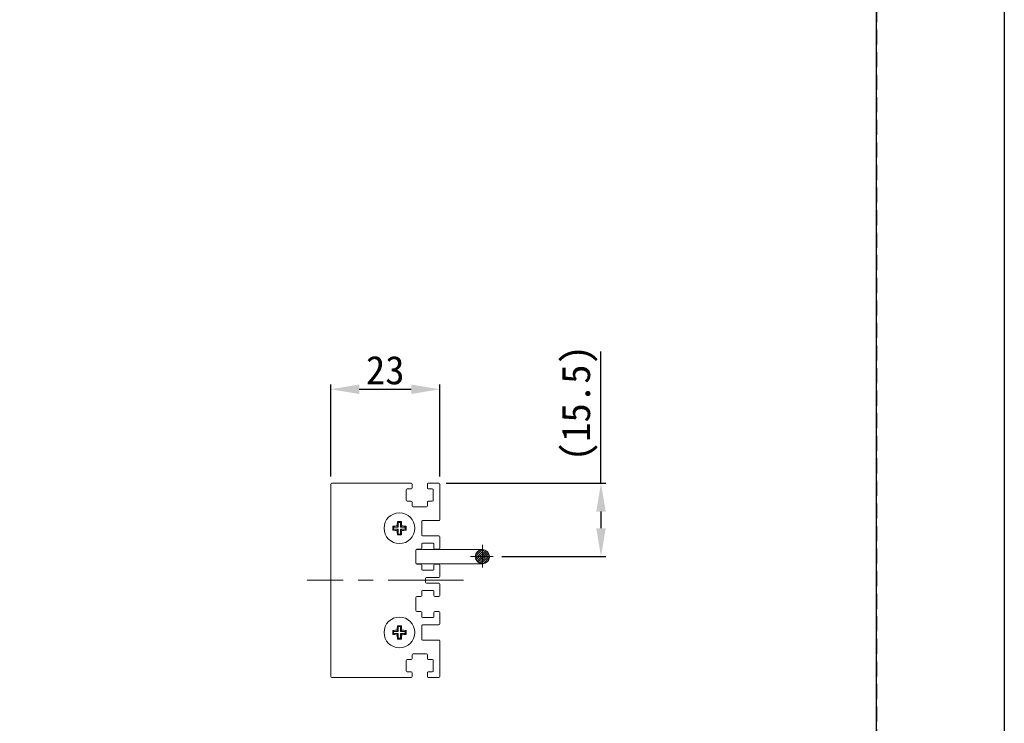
# Model space of a CAD drawing. Header units: millimetres. Extents: x 0 to 420, y 0 to 297.
# Tile 4 of 9: x 316 to 420, y 148 to 223. Entities that reach past the tile are written whole.
import ezdxf

# ---------------------------------------------------------------- set-up
doc = ezdxf.new("R2010")
doc.units = ezdxf.units.MM
doc.header["$LTSCALE"] = 0.25
doc.linetypes.add('CENTER', pattern=[50.8, 31.75, -6.35, 6.35, -6.35])
doc.linetypes.add('HIDDEN', pattern=[9.525, 6.35, -3.175])
for name, color, linetype, lineweight in [('CABLE 3P', 7, 'Continuous', 20), ('CENTER', 1, 'CENTER', 9), ('DIMENSION', 6, 'Continuous', 9), ('MXB8146', 7, 'Continuous', 20), ('SIDE PLATE', 7, 'Continuous', 20)]:
    doc.layers.add(name, color=color, linetype=linetype, lineweight=lineweight)
doc.layers.add('FORM', color=252, linetype='Continuous')
doc.layers.add('PAPER', color=254, linetype='Continuous', plot=False)
doc.styles.add('VS Standard', font='msgothic.ttc', dxfattribs={"height": 3})
doc.dimstyles.new('VS Standard x0.5', dxfattribs={"dimtxt": 3, "dimasz": 3, "dimexe": 0.5, "dimexo": 0.8, "dimgap": 0.5, "dimtad": 3, "dimlfac": 2, "dimrnd": 0.0001, "dimzin": 9, "dimdsep": 46, "dimtxsty": 'VS Standard', "dimcen": 0, "dimaunit": 1, "dimadec": 0, "dimazin": 2, "dimtfac": 1, "dimtmove": 0, "dimatfit": 3, "dimfxl": 1, "dimtolj": 1, "dimtzin": 0, "dimarcsym": 0})

# ---------------------------------------------------------------- blocks, each defined once
blk = doc.blocks.new('*D6')
at = {"layer": 'Defpoints', "color": 0}
for p in [(360.39, 183.75), (348.89, 173.74), (360.39, 173.74)]:
    blk.add_point(p, dxfattribs=at)
at = {"layer": 'DIMENSION', "color": 0, "lineweight": -2}
for p, q in [((348.89, 174.54), (348.89, 184.25)), ((360.39, 174.54), (360.39, 184.25)), ((351.89, 183.75), (357.39, 183.75))]:
    blk.add_line(p, q, dxfattribs=at)
at = {"layer": 'DIMENSION', "color": 0}
for points in [[(351.89, 184.25), (351.89, 183.25), (348.89, 183.75)], [(357.39, 183.25), (357.39, 184.25), (360.39, 183.75)]]:
    blk.add_solid(points, dxfattribs=at)
at = {"layer": 'DIMENSION', "color": 0, "insert": (354.64, 185.75), "char_height": 3, "attachment_point": 5, "style": 'VS Standard'}
blk.add_mtext('\\A1;23', dxfattribs=at)
blk = doc.blocks.new('*D7')
at = {"layer": 'Defpoints', "color": 0}
for p in [(360.29, 173.84), (366.15, 166.09), (377.42, 166.09)]:
    blk.add_point(p, dxfattribs=at)
at = {"layer": 'DIMENSION', "color": 0, "lineweight": -2}
for p, q in [((377.42, 173.84), (377.42, 187.73)), ((361.09, 173.84), (377.92, 173.84)), ((377.42, 170.84), (377.42, 169.09)), ((366.95, 166.09), (377.92, 166.09))]:
    blk.add_line(p, q, dxfattribs=at)
at = {"layer": 'DIMENSION', "color": 0}
for points in [[(377.92, 170.84), (376.92, 170.84), (377.42, 173.84)], [(376.92, 169.09), (377.92, 169.09), (377.42, 166.09)]]:
    blk.add_solid(points, dxfattribs=at)
at = {"layer": 'DIMENSION', "color": 0, "insert": (375.17, 182.28), "char_height": 3, "attachment_point": 5, "rotation": 90, "style": 'VS Standard'}
blk.add_mtext('\\A1;\\A1;(15.5)', dxfattribs=at)

msp = doc.modelspace()

# ---------------------------------------------------------------- hatches: boundary and pattern name
at = {"layer": 'CABLE 3P'}
h = msp.add_hatch(dxfattribs=at)
h.set_pattern_fill('ANSI31', color=256, scale=0.05, style=0)
h.set_pattern_definition([(45, (-95.7975, 84.2168), (-0.1122532, 0.1122532), [])])
h.paths.add_polyline_path([(365.6519, 166.0876, 1), (364.1519, 166.0876, 1)])

# ---------------------------------------------------------------- linework, layer by layer
for p, q in [((364.9019, 166.8376), (357.9019, 166.8376)), ((357.9019, 165.3376), (364.9019, 165.3376))]:
    msp.add_line(p, q, dxfattribs=at)
msp.add_circle((364.9019, 166.0876), 0.75, dxfattribs=at)
at = {"layer": 'CENTER', "ltscale": 0.3}
for p, q in [((364.9019, 167.3376), (364.9019, 164.8376)), ((363.6519, 166.0876), (366.1519, 166.0876))]:
    msp.add_line(p, q, dxfattribs=at)
at = {"layer": 'CENTER'}
msp.add_line((362.8885, 163.5876), (346.3885, 163.5876), dxfattribs=at)
at = {"layer": 'FORM'}
msp.add_line((406.5, 44.5), (406.5, 286), dxfattribs=at)
at = {"layer": 'FORM', "linetype": 'HIDDEN'}
msp.add_lwpolyline([(13.5, 286), (406.5, 286), (406.5, 11), (13.5, 11)], close=True, dxfattribs=at)
at = {"layer": 'MXB8146'}
for p, q in [((356.0224, 169.7036), (355.9304, 169.7957)), ((356.0224, 169.7036), (356.0224, 169.2036)), ((356.2545, 169.7036), (356.0224, 169.7036)), ((356.2545, 169.7036), (356.3466, 169.7957)), ((356.2545, 169.2036), (356.2545, 169.7036)), ((355.5224, 169.2036), (355.4304, 169.2957)), ((355.5224, 168.9716), (355.4304, 168.8795)), ((356.0224, 169.2036), (355.5224, 169.2036)), ((355.5224, 169.2036), (355.5224, 168.9716)), ((355.5224, 168.9716), (356.0224, 168.9716)), ((356.0224, 169.2036), (355.8971, 169.329)), ((356.0224, 168.9716), (355.8971, 168.8463)), ((356.0224, 168.4716), (355.9304, 168.3795)), ((356.0224, 168.9716), (356.0224, 168.4716)), ((356.0224, 168.4716), (356.2545, 168.4716)), ((356.2545, 169.2036), (356.3798, 169.329)), ((356.7545, 169.2036), (356.2545, 169.2036)), ((356.2545, 168.9716), (356.3798, 168.8463)), ((356.2545, 168.9716), (356.7545, 168.9716)), ((356.2545, 168.4716), (356.2545, 168.9716)), ((356.2545, 168.4716), (356.3466, 168.3795)), ((356.7545, 169.2036), (356.8466, 169.2957)), ((356.7545, 168.9716), (356.7545, 169.2036)), ((356.7545, 168.9716), (356.8466, 168.8795)), ((355.5224, 158.2036), (355.4304, 158.2957)), ((356.0224, 158.2036), (355.5224, 158.2036)), ((355.5224, 158.2036), (355.5224, 157.9716)), ((356.0224, 158.2036), (355.8971, 158.329)), ((356.0224, 158.7036), (355.9304, 158.7957)), ((356.0224, 158.7036), (356.0224, 158.2036)), ((356.2545, 158.7036), (356.0224, 158.7036)), ((356.2545, 158.7036), (356.3466, 158.7957)), ((356.2545, 158.2036), (356.2545, 158.7036)), ((356.2545, 158.2036), (356.3798, 158.329)), ((356.7545, 158.2036), (356.2545, 158.2036)), ((356.7545, 158.2036), (356.8466, 158.2957)), ((356.7545, 157.9716), (356.7545, 158.2036)), ((355.5224, 157.9716), (355.4304, 157.8795)), ((355.5224, 157.9716), (356.0224, 157.9716)), ((356.0224, 157.9716), (355.8971, 157.8463)), ((356.0224, 157.4716), (355.9304, 157.3795)), ((356.0224, 157.9716), (356.0224, 157.4716)), ((356.0224, 157.4716), (356.2545, 157.4716)), ((356.2545, 157.9716), (356.3798, 157.8463)), ((356.2545, 157.9716), (356.7545, 157.9716)), ((356.2545, 157.4716), (356.2545, 157.9716)), ((356.2545, 157.4716), (356.3466, 157.3795)), ((356.7545, 157.9716), (356.8466, 157.8795))]:
    msp.add_line(p, q, dxfattribs=at)
for centre in [(356.1385, 169.0876), (356.1385, 158.0876)]:
    msp.add_circle(centre, 1.625, dxfattribs=at)
for centre, radius, start, end in [((362.1625, 169.1173), 6.269, 173.787734, 178.065517), ((356.1385, 162.8595), 6.9394, 88.281462, 91.718538), ((350.1144, 169.1173), 6.269, 1.934483, 6.212266), ((362.3666, 169.0876), 6.9394, 178.281462, 181.718538), ((356.1087, 163.0636), 6.269, 91.934483, 96.212266), ((356.1087, 175.1117), 6.269, 263.787734, 268.065517), ((362.1625, 169.0579), 6.269, 181.934483, 186.212266), ((350.1144, 169.0579), 6.269, 353.787734, 358.065517), ((356.1682, 163.0636), 6.269, 83.787734, 88.065517), ((356.1682, 175.1117), 6.269, 271.934483, 276.212266), ((349.9103, 169.0876), 6.9394, 358.281462, 1.718538), ((356.1385, 175.3158), 6.9394, 268.281462, 271.718538), ((362.3666, 158.0876), 6.9394, 178.281462, 181.718538), ((356.1087, 152.0636), 6.269, 91.934483, 96.212266), ((362.1625, 158.1173), 6.269, 173.787734, 178.065517), ((356.1385, 151.8595), 6.9394, 88.281462, 91.718538), ((350.1144, 158.1173), 6.269, 1.934483, 6.212266), ((356.1682, 152.0636), 6.269, 83.787734, 88.065517), ((349.9103, 158.0876), 6.9394, 358.281462, 1.718538), ((356.1087, 164.1117), 6.269, 263.787734, 268.065517), ((362.1625, 158.0579), 6.269, 181.934483, 186.212266), ((356.1385, 164.3158), 6.9394, 268.281462, 271.718538), ((350.1144, 158.0579), 6.269, 353.787734, 358.065517), ((356.1682, 164.1117), 6.269, 271.934483, 276.212266)]:
    msp.add_arc(centre, radius, start, end, dxfattribs=at)
at = {"layer": 'PAPER'}
msp.add_lwpolyline([(0, 297), (420, 297), (420, 0), (0, 0)], close=True, dxfattribs=at)
at = {"layer": 'SIDE PLATE'}
for p, q in [((348.8885, 173.7376), (348.8885, 153.4376)), ((357.3885, 173.8376), (348.9885, 173.8376)), ((357.4885, 173.3376), (357.4885, 173.7376)), ((359.0885, 173.7376), (359.0885, 173.3376)), ((360.2885, 173.8376), (359.1885, 173.8376)), ((360.3885, 169.9876), (360.3885, 173.7376)), ((356.8635, 172.0376), (356.8635, 173.1376)), ((356.9635, 173.2376), (357.3885, 173.2376)), ((359.1885, 173.2376), (359.6135, 173.2376)), ((359.7135, 173.1376), (359.7135, 172.0376)), ((357.3885, 171.9376), (356.9635, 171.9376)), ((357.4885, 171.4376), (357.4885, 171.8376)), ((359.0885, 171.8376), (359.0885, 171.4376)), ((359.6135, 171.9376), (359.1885, 171.9376)), ((358.9885, 171.3376), (357.5885, 171.3376)), ((358.4885, 168.3876), (358.4885, 169.7876)), ((358.5885, 169.8876), (360.2885, 169.8876)), ((358.4885, 166.9876), (358.4885, 167.4126)), ((360.2885, 168.2876), (358.5885, 168.2876)), ((358.5885, 167.5126), (359.6885, 167.5126)), ((359.7885, 167.4126), (359.7885, 166.9876)), ((360.3885, 166.9876), (360.3885, 168.1876)), ((357.8885, 165.3876), (357.8885, 166.7876)), ((357.9885, 166.8876), (358.3885, 166.8876)), ((359.8885, 166.8876), (360.2885, 166.8876)), ((358.3885, 165.2876), (357.9885, 165.2876)), ((360.2885, 165.2876), (359.8885, 165.2876)), ((358.4885, 164.7626), (358.4885, 165.1876)), ((359.6885, 164.6626), (358.5885, 164.6626)), ((359.7885, 165.1876), (359.7885, 164.7626)), ((360.3885, 163.9876), (360.3885, 165.1876)), ((358.8885, 163.3876), (358.8885, 163.7876)), ((358.9885, 163.8876), (360.2885, 163.8876)), ((360.2885, 163.2876), (358.9885, 163.2876)), ((358.4885, 161.9876), (358.4885, 162.4126)), ((358.5885, 162.5126), (359.6885, 162.5126)), ((359.7885, 162.4126), (359.7885, 161.9876)), ((360.3885, 161.9876), (360.3885, 163.1876)), ((357.8885, 160.3876), (357.8885, 161.7876)), ((357.9885, 161.8876), (358.3885, 161.8876)), ((359.8885, 161.8876), (360.2885, 161.8876)), ((358.3885, 160.2876), (357.9885, 160.2876)), ((358.4885, 159.7626), (358.4885, 160.1876)), ((359.7885, 160.1876), (359.7885, 159.7626)), ((360.2885, 160.2876), (359.8885, 160.2876)), ((360.3885, 158.9876), (360.3885, 160.1876)), ((359.6885, 159.6626), (358.5885, 159.6626)), ((358.4885, 157.3876), (358.4885, 158.7876)), ((358.5885, 158.8876), (360.2885, 158.8876)), ((360.2885, 157.2876), (358.5885, 157.2876)), ((360.3885, 153.4376), (360.3885, 157.1876)), ((356.8635, 154.0376), (356.8635, 155.1376)), ((356.9635, 155.2376), (357.3885, 155.2376)), ((357.4885, 155.3376), (357.4885, 155.7376)), ((357.5885, 155.8376), (358.9885, 155.8376)), ((359.0885, 155.7376), (359.0885, 155.3376)), ((359.1885, 155.2376), (359.6135, 155.2376)), ((359.7135, 155.1376), (359.7135, 154.0376)), ((357.3885, 153.9376), (356.9635, 153.9376)), ((359.6135, 153.9376), (359.1885, 153.9376)), ((348.9885, 153.3376), (357.3885, 153.3376)), ((357.4885, 153.4376), (357.4885, 153.8376)), ((359.0885, 153.8376), (359.0885, 153.4376)), ((359.1885, 153.3376), (360.2885, 153.3376))]:
    msp.add_line(p, q, dxfattribs=at)
for centre, start, end in [((348.9885, 173.7376), 90, 180), ((357.3885, 173.7376), 0, 90), ((359.1885, 173.7376), 90, 180), ((360.2885, 173.7376), 0, 90), ((356.9635, 173.1376), 90, 180), ((357.3885, 173.3376), 270, 0), ((359.1885, 173.3376), 180, 270), ((359.6135, 173.1376), 0, 90), ((356.9635, 172.0376), 180, 270), ((357.3885, 171.8376), 0, 90), ((359.1885, 171.8376), 90, 180), ((359.6135, 172.0376), 270, 0), ((357.5885, 171.4376), 180, 270), ((358.9885, 171.4376), 270, 0), ((358.5885, 169.7876), 90, 180), ((360.2885, 169.9876), 270, 0), ((358.5885, 168.3876), 180, 270), ((358.5885, 167.4126), 90, 180), ((359.6885, 167.4126), 0, 90), ((360.2885, 168.1876), 0, 90), ((357.9885, 166.7876), 90, 180), ((358.3885, 166.9876), 270, 0), ((359.8885, 166.9876), 180, 270), ((360.2885, 166.9876), 270, 0), ((357.9885, 165.3876), 180, 270), ((358.3885, 165.1876), 0, 90), ((359.8885, 165.1876), 90, 180), ((360.2885, 165.1876), 0, 90), ((358.5885, 164.7626), 180, 270), ((359.6885, 164.7626), 270, 0), ((358.9885, 163.7876), 90, 180), ((358.9885, 163.3876), 180, 270), ((360.2885, 163.9876), 270, 0), ((360.2885, 163.1876), 0, 90), ((358.5885, 162.4126), 90, 180), ((359.6885, 162.4126), 0, 90), ((357.9885, 161.7876), 90, 180), ((358.3885, 161.9876), 270, 0), ((359.8885, 161.9876), 180, 270), ((360.2885, 161.9876), 270, 0), ((357.9885, 160.3876), 180, 270), ((358.3885, 160.1876), 0, 90), ((359.8885, 160.1876), 90, 180), ((360.2885, 160.1876), 0, 90), ((358.5885, 159.7626), 180, 270), ((359.6885, 159.7626), 270, 0), ((358.5885, 158.7876), 90, 180), ((360.2885, 158.9876), 270, 0), ((358.5885, 157.3876), 180, 270), ((360.2885, 157.1876), 0, 90), ((356.9635, 155.1376), 90, 180), ((357.3885, 155.3376), 270, 0), ((357.5885, 155.7376), 90, 180), ((358.9885, 155.7376), 0, 90), ((359.1885, 155.3376), 180, 270), ((359.6135, 155.1376), 0, 90), ((356.9635, 154.0376), 180, 270), ((357.3885, 153.8376), 0, 90), ((359.1885, 153.8376), 90, 180), ((359.6135, 154.0376), 270, 0), ((348.9885, 153.4376), 180, 270), ((357.3885, 153.4376), 270, 0), ((359.1885, 153.4376), 180, 270), ((360.2885, 153.4376), 270, 0)]:
    msp.add_arc(centre, 0.1, start, end, dxfattribs=at)

# ---------------------------------------------------------------- dimensions: what is measured, and where the dimension line sits
at = {"layer": 'DIMENSION'}
dim = msp.add_linear_dim(base=(377.4224, 166.0876), p1=(360.2885, 173.8376), p2=(366.1519, 166.0876), angle=90, text='\\A1;(<>)', dimstyle='VS Standard x0.5', dxfattribs=at)
dim.commit()
dim.dimension.update_dxf_attribs({"geometry": '*D7', "text_midpoint": (377.4224, 182.2835), "dimtype": 160})
dim = msp.add_linear_dim(base=(360.3885, 183.7539), p1=(348.8885, 173.7376), p2=(360.3885, 173.7376), dimstyle='VS Standard x0.5', dxfattribs=at)
dim.commit()
dim.dimension.update_dxf_attribs({"geometry": '*D6', "text_midpoint": (354.6385, 185.7545)})

doc.saveas('drawing.dxf')
